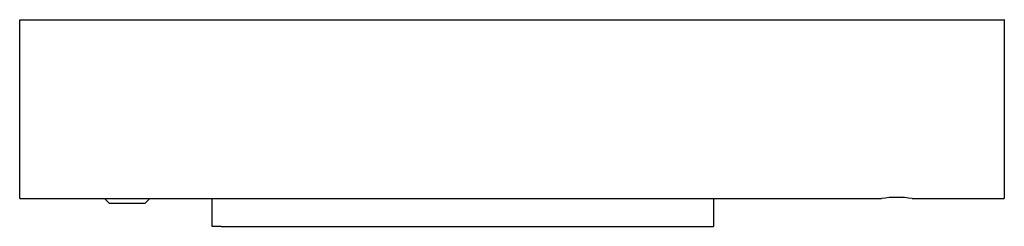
# Model space of a CAD drawing. Header units: millimetres. Extents: x 3759.727 to 3759.837, y 1345.208 to 1345.231.
import ezdxf

# ---------------------------------------------------------------- set-up
doc = ezdxf.new("R2010")
doc.units = ezdxf.units.MM
doc.header["$LTSCALE"] = 0.1
doc.layers.add('Sanindusa', color=3, linetype='Continuous')

msp = doc.modelspace()

# ---------------------------------------------------------------- linework, layer by layer
at = {"layer": 'Sanindusa'}
for p, q in [((3759.727021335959, 1345.231247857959), (3759.837021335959, 1345.231247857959)), ((3759.727021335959, 1345.211247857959), (3759.727021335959, 1345.231247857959)), ((3759.83699029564, 1345.231284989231), (3759.836990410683, 1345.231247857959)), ((3759.837021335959, 1345.231247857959), (3759.837021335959, 1345.211247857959)), ((3759.727021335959, 1345.211247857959), (3759.736521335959, 1345.211247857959)), ((3759.736521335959, 1345.211238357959), (3759.736521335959, 1345.211247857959)), ((3759.737011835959, 1345.210747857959), (3759.736521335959, 1345.211238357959)), ((3759.739621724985, 1345.211238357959), (3759.736521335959, 1345.211238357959)), ((3759.741521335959, 1345.211238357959), (3759.739621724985, 1345.211238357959)), ((3759.741030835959, 1345.210747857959), (3759.741521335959, 1345.211238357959)), ((3759.741521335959, 1345.211247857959), (3759.823310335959, 1345.211247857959)), ((3759.741521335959, 1345.211238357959), (3759.741521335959, 1345.211247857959)), ((3759.748521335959, 1345.208147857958), (3759.748521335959, 1345.211247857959)), ((3759.804521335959, 1345.211247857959), (3759.804521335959, 1345.208147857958)), ((3759.826732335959, 1345.211247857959), (3759.837021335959, 1345.211247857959)), ((3759.737011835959, 1345.210747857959), (3759.741030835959, 1345.210747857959)), ((3759.749521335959, 1345.208147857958), (3759.748521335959, 1345.208147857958)), ((3759.749521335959, 1345.208147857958), (3759.803521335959, 1345.208147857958)), ((3759.803521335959, 1345.208147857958), (3759.804521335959, 1345.208147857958))]:
    msp.add_line(p, q, dxfattribs=at)
msp.add_arc((3759.825021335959, 1345.20139532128), 0.009999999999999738, 80.14821846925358, 99.85178153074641, dxfattribs=at)

doc.saveas('drawing.dxf')
